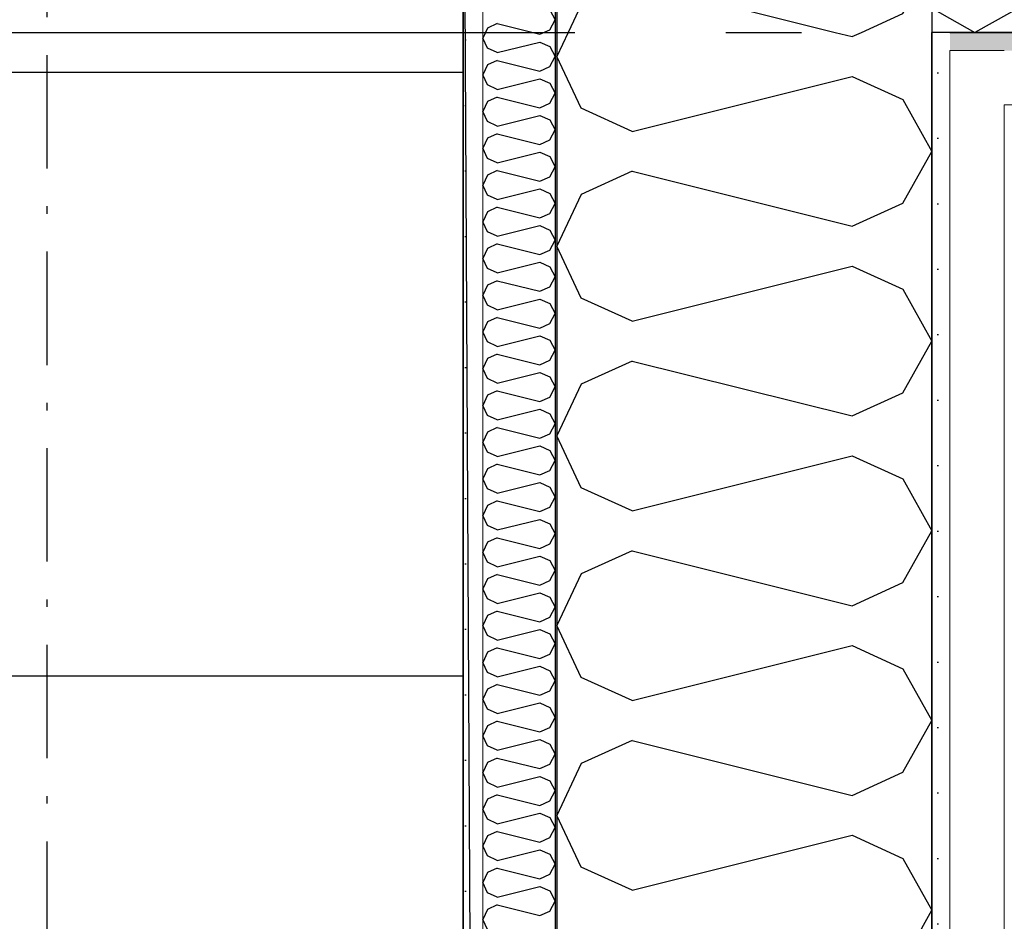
# Model space of a CAD drawing. Header units: millimetres. Extents: x -150 to 340931, y -1115 to 365939.
# Tile 251 of 253: x 314068 to 314719, y 344550 to 345146. Entities that reach past the tile are written whole.
import ezdxf
from ezdxf.enums import TextEntityAlignment as Align

# ---------------------------------------------------------------- set-up
doc = ezdxf.new("R2010")
doc.units = ezdxf.units.MM
doc.header["$LTSCALE"] = 0.5
doc.header["$MEASUREMENT"] = 0
for name, pattern in [('Akselinje', [1500, 1000, -200, 100, -200]), ('Over snittplan', [260, 150, -50, 10, -50]), ('PLINE', [0])]:
    doc.linetypes.add(name, pattern=pattern)
for name, color, linetype in [('232- Ikke-bærende yttervegger (Skravur)(Nye konstruksjoner)', 7, 'Continuous'), ('232- Ikke-bærende yttervegger(Nye konstruksjoner)', 7, 'Continuous'), ('245- Skjørt(Nye konstruksjoner)', 7, 'Continuous'), ('255- Gulvoverflate(Nye konstruksjoner)', 7, 'Continuous'), ('257- Systemhimlinger (Skravur)(Nye konstruksjoner)', 7, 'Continuous'), ('257- Systemhimlinger(Nye konstruksjoner)', 7, 'Continuous'), ('273- Kjøkkeninnredning(Nye konstruksjoner)', 7, 'Continuous'), ('82-- Modullinjer(Nye konstruksjoner)', 7, 'Continuous'), ('842-M___1_50 Målsetting bygning', 7, 'Continuous'), ('842-M___1_50 Målsetting bygning(Nye konstruksjoner)', 7, 'Continuous'), ('862- M___Nettoareal(Nye konstruksjoner)', 7, 'Continuous'), ('862- M___Nettoareal(Polylinje)(Nye konstruksjoner)', 7, 'Continuous'), ('862- M___Nettoareal(Tekst)(Nye konstruksjoner)', 7, 'Continuous')]:
    doc.layers.add(name, color=color, linetype=linetype)
doc.layers.add('235- Utvendig kledning og overflate(Nye konstruksjoner)', color=7, linetype='Continuous', lineweight=0)
doc.layers.add('236- Innvendig kledning og overflate(Nye konstruksjoner)', color=7, linetype='Continuous', lineweight=0)
doc.styles.add('GENERATED_STYLE_1', font='txt')
doc.styles.add('GENERATED_STYLE_3', font='arial.ttf')
doc.styles.add('GENERATED_STYLE_5', font='arial.ttf')
doc.dimstyles.new('GENERATED_STYLE__1', dxfattribs={"dimtxt": 100, "dimasz": 95, "dimexe": 0.18, "dimexo": 0.0625, "dimgap": 0, "dimtad": 1, "dimtih": 1, "dimtoh": 1, "dimdec": 0, "dimzin": 0, "dimdsep": 46, "dimtxsty": 'GENERATED_STYLE_3', "dimblk": 'ARROWHEAD_6', "dimblk1": 'ARROWHEAD_6', "dimblk2": 'ARROWHEAD_6', "dimcen": 0.09, "dimse1": 1, "dimse2": 1, "dimclrd": 256, "dimclre": 256, "dimclrt": 256, "dimadec": 1, "dimazin": 0, "dimtfac": 1, "dimtdec": 4, "dimtmove": 0, "dimatfit": 3, "dimfxl": 1, "dimtolj": 1, "dimtzin": 0, "dimarcsym": 0})
doc.dimstyles.new('GENERATED_STYLE__5', dxfattribs={"dimtxt": 100, "dimasz": 47.5, "dimexe": 0.18, "dimexo": 0.0625, "dimgap": 0, "dimtad": 1, "dimtih": 1, "dimtoh": 1, "dimdec": 0, "dimzin": 0, "dimdsep": 46, "dimtxsty": 'GENERATED_STYLE_3', "dimblk": 'ARROWHEAD_6', "dimblk1": 'ARROWHEAD_6', "dimblk2": 'ARROWHEAD_6', "dimcen": 0.09, "dimse1": 1, "dimse2": 1, "dimclrd": 256, "dimclre": 256, "dimclrt": 256, "dimadec": 1, "dimazin": 0, "dimtfac": 1, "dimtdec": 4, "dimtmove": 0, "dimatfit": 3, "dimfxl": 1, "dimtolj": 1, "dimtzin": 0, "dimarcsym": 0})
pattern_1 = [(0, (0, 0), (0, 43.30127), [0, -25]), (0, (12.5, 21.65), (0, 43.30127), [0, -25])]

# ---------------------------------------------------------------- blocks, each defined once
blk = doc.blocks.new('Fellesrom Bygg A__6', base_point=(310448.09, 339859.71))
at = {"layer": '862- M___Nettoareal(Polylinje)(Nye konstruksjoner)', "linetype": 'PLINE', "flags": 128}
blk.add_lwpolyline([(308760.9, 343747.84), (314369.67, 343747.84), (314360.9, 345447.84), (320651.03, 345447.58), (322731.94, 342583.79), (328296.39, 346626.6), (331088.37, 342783.77), (332481.53, 343795.96), (325033.05, 354047.84), (303141.01, 354047.84), (303141.01, 351847.84), (308360.91, 351847.84), (308360.91, 352047.84), (308760.9, 352047.84)], close=True, dxfattribs=at)
at = {"layer": '862- M___Nettoareal(Tekst)(Nye konstruksjoner)', "style": 'GENERATED_STYLE_1'}
for tag, p in [('DUMMY_861', (310985.61, 340047.94)), ('ROOM_NAME', (309910.58, 340002.2)), ('DUMMY_862', (309910.58, 339859.71))]:
    blk.add_attdef(tag, text='', height=100, dxfattribs=at).set_placement(p, align=Align.TOP_LEFT)
blk = doc.blocks.new('LEDER__26', base_point=(313160.91, 345197.84))
at = {"layer": '862- M___Nettoareal(Polylinje)(Nye konstruksjoner)', "linetype": 'PLINE', "flags": 128}
blk.add_lwpolyline([(308760.9, 346075.84), (308760.9, 343747.84), (314360.91, 343747.84), (314360.91, 346075.84), (312360.91, 346075.84)], close=True, dxfattribs=at)
at = {"layer": '862- M___Nettoareal(Tekst)(Nye konstruksjoner)', "style": 'GENERATED_STYLE_1'}
for tag, p in [('DUMMY_861', (313385.03, 345386.08)), ('ROOM_NAME', (312936.78, 345334.54)), ('DUMMY_862', (312936.78, 345197.84))]:
    blk.add_attdef(tag, text='', height=100, dxfattribs=at).set_placement(p, align=Align.TOP_LEFT)
blk = doc.blocks.new('*X273')
at = {"layer": '232- Ikke-bærende yttervegger (Skravur)(Nye konstruksjoner)', "linetype": 'PLINE'}
for p, q in [((314418.2, 345152.78), (314421.91, 345146.15)), ((314383.55, 345143.6), (314377.04, 345140.64)), ((314383.55, 345143.6), (314411.7, 345136.56)), ((314418.2, 345139.52), (314421.91, 345146.15)), ((314377.04, 345140.64), (314373.91, 345134.01)), ((314411.7, 345136.56), (314418.2, 345139.52)), ((314377.04, 345127.38), (314373.91, 345134.01)), ((314383.55, 345124.42), (314411.7, 345131.46)), ((314411.7, 345131.46), (314418.2, 345128.5)), ((314383.55, 345124.42), (314377.04, 345127.38)), ((314418.2, 345128.5), (314421.91, 345121.87)), ((314383.55, 345119.32), (314377.04, 345116.36)), ((314383.55, 345119.32), (314411.7, 345112.28)), ((314418.2, 345115.23), (314421.91, 345121.87)), ((314377.04, 345116.36), (314373.91, 345109.73)), ((314411.7, 345112.28), (314418.2, 345115.23)), ((314377.04, 345103.09), (314373.91, 345109.73)), ((314383.55, 345100.14), (314411.7, 345107.17)), ((314411.7, 345107.17), (314418.2, 345104.22)), ((314418.2, 345104.22), (314421.91, 345097.58)), ((314383.55, 345100.14), (314377.04, 345103.09)), ((314418.2, 345090.95), (314421.91, 345097.58)), ((314377.04, 345092.07), (314373.91, 345085.44)), ((314383.55, 345095.03), (314377.04, 345092.07)), ((314383.55, 345095.03), (314411.7, 345087.99)), ((314411.7, 345087.99), (314418.2, 345090.95)), ((314377.04, 345078.81), (314373.91, 345085.44)), ((314383.55, 345075.85), (314377.04, 345078.81)), ((314383.55, 345075.85), (314411.7, 345082.89)), ((314411.7, 345082.89), (314418.2, 345079.93)), ((314418.2, 345079.93), (314421.91, 345073.3)), ((314418.2, 345066.67), (314421.91, 345073.3)), ((314377.04, 345067.79), (314373.91, 345061.16)), ((314383.55, 345070.75), (314377.04, 345067.79)), ((314383.55, 345070.75), (314411.7, 345063.71)), ((314411.7, 345063.71), (314418.2, 345066.67)), ((314377.04, 345054.53), (314373.91, 345061.16)), ((314383.55, 345051.57), (314411.7, 345058.61)), ((314411.7, 345058.61), (314418.2, 345055.65)), ((314383.55, 345051.57), (314377.04, 345054.53)), ((314418.2, 345055.65), (314421.91, 345049.02)), ((314383.55, 345046.47), (314377.04, 345043.51)), ((314383.55, 345046.47), (314411.7, 345039.43)), ((314418.2, 345042.39), (314421.91, 345049.02)), ((314377.04, 345043.51), (314373.91, 345036.88)), ((314411.7, 345039.43), (314418.2, 345042.39)), ((314377.04, 345030.25), (314373.91, 345036.88)), ((314383.55, 345027.29), (314411.7, 345034.33)), ((314411.7, 345034.33), (314418.2, 345031.37)), ((314383.55, 345027.29), (314377.04, 345030.25)), ((314418.2, 345031.37), (314421.91, 345024.74)), ((314377.04, 345019.23), (314373.91, 345012.6)), ((314383.55, 345022.19), (314377.04, 345019.23)), ((314383.55, 345022.19), (314411.7, 345015.15)), ((314418.2, 345018.11), (314421.91, 345024.74)), ((314411.7, 345015.15), (314418.2, 345018.11)), ((314377.04, 345005.97), (314373.91, 345012.6)), ((314383.55, 345003.01), (314411.7, 345010.05)), ((314411.7, 345010.05), (314418.2, 345007.09)), ((314418.2, 345007.09), (314421.91, 345000.46)), ((314383.55, 345003.01), (314377.04, 345005.97)), ((314418.2, 344993.83), (314421.91, 345000.46)), ((314377.04, 344994.95), (314373.91, 344988.32)), ((314383.55, 344997.91), (314377.04, 344994.95)), ((314383.55, 344997.91), (314411.7, 344990.87)), ((314411.7, 344990.87), (314418.2, 344993.83)), ((314377.04, 344981.69), (314373.91, 344988.32)), ((314383.55, 344978.73), (314377.04, 344981.69)), ((314383.55, 344978.73), (314411.7, 344985.77)), ((314411.7, 344985.77), (314418.2, 344982.81)), ((314418.2, 344982.81), (314421.91, 344976.18)), ((314383.55, 344973.63), (314377.04, 344970.67)), ((314383.55, 344973.63), (314411.7, 344966.59)), ((314418.2, 344969.55), (314421.91, 344976.18)), ((314377.04, 344970.67), (314373.91, 344964.04)), ((314411.7, 344966.59), (314418.2, 344969.55)), ((314377.04, 344957.41), (314373.91, 344964.04)), ((314383.55, 344954.45), (314411.7, 344961.49)), ((314411.7, 344961.49), (314418.2, 344958.53)), ((314383.55, 344954.45), (314377.04, 344957.41)), ((314418.2, 344958.53), (314421.91, 344951.9)), ((314383.55, 344949.35), (314377.04, 344946.39)), ((314383.55, 344949.35), (314411.7, 344942.31)), ((314418.2, 344945.27), (314421.91, 344951.9)), ((314377.04, 344946.39), (314373.91, 344939.76)), ((314411.7, 344942.31), (314418.2, 344945.27)), ((314377.04, 344933.13), (314373.91, 344939.76)), ((314383.55, 344930.17), (314411.7, 344937.21)), ((314411.7, 344937.21), (314418.2, 344934.25)), ((314383.55, 344930.17), (314377.04, 344933.13)), ((314418.2, 344934.25), (314421.91, 344927.62)), ((314377.04, 344922.11), (314373.91, 344915.48)), ((314383.55, 344925.06), (314377.04, 344922.11)), ((314383.55, 344925.06), (314411.7, 344918.03)), ((314418.2, 344920.98), (314421.91, 344927.62)), ((314377.04, 344908.84), (314373.91, 344915.48)), ((314411.7, 344918.03), (314418.2, 344920.98)), ((314383.55, 344905.89), (314377.04, 344908.84)), ((314383.55, 344905.89), (314411.7, 344912.92)), ((314411.7, 344912.92), (314418.2, 344909.97)), ((314418.2, 344909.97), (314421.91, 344903.33)), ((314418.2, 344896.7), (314421.91, 344903.33)), ((314377.04, 344897.82), (314373.91, 344891.19)), ((314383.55, 344900.78), (314377.04, 344897.82)), ((314383.55, 344900.78), (314411.7, 344893.74)), ((314411.7, 344893.74), (314418.2, 344896.7)), ((314377.04, 344884.56), (314373.91, 344891.19)), ((314383.55, 344881.6), (314377.04, 344884.56)), ((314383.55, 344881.6), (314411.7, 344888.64)), ((314411.7, 344888.64), (314418.2, 344885.68)), ((314418.2, 344885.68), (314421.91, 344879.05)), ((314383.55, 344876.5), (314377.04, 344873.54)), ((314383.55, 344876.5), (314411.7, 344869.46)), ((314418.2, 344872.42), (314421.91, 344879.05)), ((314377.04, 344873.54), (314373.91, 344866.91)), ((314411.7, 344869.46), (314418.2, 344872.42)), ((314377.04, 344860.28), (314373.91, 344866.91)), ((314383.55, 344857.32), (314411.7, 344864.36)), ((314411.7, 344864.36), (314418.2, 344861.4)), ((314383.55, 344857.32), (314377.04, 344860.28)), ((314418.2, 344861.4), (314421.91, 344854.77)), ((314383.55, 344852.22), (314377.04, 344849.26)), ((314383.55, 344852.22), (314411.7, 344845.18)), ((314418.2, 344848.14), (314421.91, 344854.77)), ((314377.04, 344849.26), (314373.91, 344842.63)), ((314411.7, 344845.18), (314418.2, 344848.14)), ((314377.04, 344836), (314373.91, 344842.63)), ((314383.55, 344833.04), (314411.7, 344840.08)), ((314411.7, 344840.08), (314418.2, 344837.12)), ((314418.2, 344837.12), (314421.91, 344830.49)), ((314383.55, 344833.04), (314377.04, 344836)), ((314418.2, 344823.86), (314421.91, 344830.49)), ((314377.04, 344824.98), (314373.91, 344818.35)), ((314383.55, 344827.94), (314377.04, 344824.98)), ((314383.55, 344827.94), (314411.7, 344820.9)), ((314411.7, 344820.9), (314418.2, 344823.86)), ((314377.04, 344811.72), (314373.91, 344818.35)), ((314383.55, 344808.76), (314377.04, 344811.72)), ((314383.55, 344808.76), (314411.7, 344815.8)), ((314411.7, 344815.8), (314418.2, 344812.84)), ((314418.2, 344812.84), (314421.91, 344806.21)), ((314418.2, 344799.58), (314421.91, 344806.21)), ((314377.04, 344800.7), (314373.91, 344794.07)), ((314383.55, 344803.66), (314377.04, 344800.7)), ((314383.55, 344803.66), (314411.7, 344796.62)), ((314411.7, 344796.62), (314418.2, 344799.58)), ((314377.04, 344787.44), (314373.91, 344794.07)), ((314383.55, 344784.48), (314411.7, 344791.52)), ((314411.7, 344791.52), (314418.2, 344788.56)), ((314383.55, 344784.48), (314377.04, 344787.44)), ((314418.2, 344788.56), (314421.91, 344781.93)), ((314383.55, 344779.38), (314377.04, 344776.42)), ((314383.55, 344779.38), (314411.7, 344772.34)), ((314418.2, 344775.3), (314421.91, 344781.93)), ((314377.04, 344776.42), (314373.91, 344769.79)), ((314411.7, 344772.34), (314418.2, 344775.3)), ((314377.04, 344763.16), (314373.91, 344769.79)), ((314383.55, 344760.2), (314411.7, 344767.24)), ((314411.7, 344767.24), (314418.2, 344764.28)), ((314383.55, 344760.2), (314377.04, 344763.16)), ((314418.2, 344764.28), (314421.91, 344757.65)), ((314383.55, 344755.1), (314377.04, 344752.14)), ((314383.55, 344755.1), (314411.7, 344748.06)), ((314418.2, 344751.02), (314421.91, 344757.65)), ((314377.04, 344752.14), (314373.91, 344745.51)), ((314411.7, 344748.06), (314418.2, 344751.02)), ((314377.04, 344738.88), (314373.91, 344745.51)), ((314383.55, 344735.92), (314411.7, 344742.96)), ((314411.7, 344742.96), (314418.2, 344740)), ((314418.2, 344740), (314421.91, 344733.37)), ((314383.55, 344735.92), (314377.04, 344738.88)), ((314418.2, 344726.73), (314421.91, 344733.37)), ((314377.04, 344727.86), (314373.91, 344721.22)), ((314383.55, 344730.81), (314377.04, 344727.86)), ((314383.55, 344730.81), (314411.7, 344723.78)), ((314411.7, 344723.78), (314418.2, 344726.73)), ((314377.04, 344714.59), (314373.91, 344721.22)), ((314383.55, 344711.63), (314377.04, 344714.59)), ((314383.55, 344711.63), (314411.7, 344718.67)), ((314411.7, 344718.67), (314418.2, 344715.72)), ((314418.2, 344715.72), (314421.91, 344709.08)), ((314418.2, 344702.45), (314421.91, 344709.08)), ((314377.04, 344703.57), (314373.91, 344696.94)), ((314383.55, 344706.53), (314377.04, 344703.57)), ((314383.55, 344706.53), (314411.7, 344699.49)), ((314411.7, 344699.49), (314418.2, 344702.45)), ((314377.04, 344690.31), (314373.91, 344696.94)), ((314383.55, 344687.35), (314411.7, 344694.39)), ((314411.7, 344694.39), (314418.2, 344691.43)), ((314383.55, 344687.35), (314377.04, 344690.31)), ((314418.2, 344691.43), (314421.91, 344684.8)), ((314383.55, 344682.25), (314377.04, 344679.29)), ((314383.55, 344682.25), (314411.7, 344675.21)), ((314418.2, 344678.17), (314421.91, 344684.8)), ((314377.04, 344679.29), (314373.91, 344672.66)), ((314411.7, 344675.21), (314418.2, 344678.17)), ((314377.04, 344666.03), (314373.91, 344672.66)), ((314383.55, 344663.07), (314411.7, 344670.11)), ((314411.7, 344670.11), (314418.2, 344667.15)), ((314383.55, 344663.07), (314377.04, 344666.03)), ((314418.2, 344667.15), (314421.91, 344660.52)), ((314377.04, 344655.01), (314373.91, 344648.38)), ((314383.55, 344657.97), (314377.04, 344655.01)), ((314383.55, 344657.97), (314411.7, 344650.93)), ((314418.2, 344653.89), (314421.91, 344660.52)), ((314377.04, 344641.75), (314373.91, 344648.38)), ((314411.7, 344650.93), (314418.2, 344653.89)), ((314383.55, 344638.79), (314377.04, 344641.75)), ((314383.55, 344638.79), (314411.7, 344645.83)), ((314411.7, 344645.83), (314418.2, 344642.87)), ((314418.2, 344642.87), (314421.91, 344636.24)), ((314418.2, 344629.61), (314421.91, 344636.24)), ((314377.04, 344630.73), (314373.91, 344624.1)), ((314383.55, 344633.69), (314377.04, 344630.73)), ((314383.55, 344633.69), (314411.7, 344626.65)), ((314411.7, 344626.65), (314418.2, 344629.61)), ((314377.04, 344617.47), (314373.91, 344624.1)), ((314383.55, 344614.51), (314377.04, 344617.47)), ((314383.55, 344614.51), (314411.7, 344621.55)), ((314411.7, 344621.55), (314418.2, 344618.59)), ((314418.2, 344618.59), (314421.91, 344611.96)), ((314383.55, 344609.41), (314377.04, 344606.45)), ((314383.55, 344609.41), (314411.7, 344602.37)), ((314418.2, 344605.33), (314421.91, 344611.96)), ((314377.04, 344606.45), (314373.91, 344599.82)), ((314411.7, 344602.37), (314418.2, 344605.33)), ((314377.04, 344593.19), (314373.91, 344599.82)), ((314383.55, 344590.23), (314411.7, 344597.27)), ((314411.7, 344597.27), (314418.2, 344594.31)), ((314383.55, 344590.23), (314377.04, 344593.19)), ((314418.2, 344594.31), (314421.91, 344587.68)), ((314383.55, 344585.13), (314377.04, 344582.17)), ((314383.55, 344585.13), (314411.7, 344578.09)), ((314418.2, 344581.05), (314421.91, 344587.68)), ((314377.04, 344582.17), (314373.91, 344575.54)), ((314411.7, 344578.09), (314418.2, 344581.05)), ((314377.04, 344568.91), (314373.91, 344575.54)), ((314383.55, 344565.95), (314411.7, 344572.99)), ((314411.7, 344572.99), (314418.2, 344570.03)), ((314418.2, 344570.03), (314421.91, 344563.4)), ((314383.55, 344565.95), (314377.04, 344568.91)), ((314418.2, 344556.77), (314421.91, 344563.4)), ((314377.04, 344557.89), (314373.91, 344551.26)), ((314383.55, 344560.85), (314377.04, 344557.89)), ((314383.55, 344560.85), (314411.7, 344553.81)), ((314377.04, 344544.63), (314373.91, 344551.26)), ((314411.7, 344553.81), (314418.2, 344556.77))]:
    blk.add_line(p, q, dxfattribs=at)
blk = doc.blocks.new('*X275')
at = {"layer": '232- Ikke-bærende yttervegger (Skravur)(Nye konstruksjoner)', "linetype": 'PLINE'}
for p, q in [((314430.47, 345137.84), (314422.91, 345121.87)), ((314606.99, 345137.84), (314618.19, 345135.04)), ((314618.19, 345135.04), (314624.34, 345137.84)), ((314439.12, 345087.61), (314422.91, 345121.87)), ((314472.71, 345072.32), (314618.19, 345108.69)), ((314618.19, 345108.69), (314651.79, 345093.4)), ((314651.79, 345093.4), (314670.91, 345059.14)), ((314472.71, 345072.32), (314439.12, 345087.61)), ((314651.79, 345024.88), (314670.91, 345059.14)), ((314472.71, 345045.96), (314439.12, 345030.67)), ((314472.71, 345045.96), (314618.19, 345009.59)), ((314439.12, 345030.67), (314422.91, 344996.41)), ((314618.19, 345009.59), (314651.79, 345024.88)), ((314439.12, 344962.15), (314422.91, 344996.41)), ((314472.71, 344946.86), (314618.19, 344983.23)), ((314618.19, 344983.23), (314651.79, 344967.95)), ((314651.79, 344967.95), (314670.91, 344933.69)), ((314472.71, 344946.86), (314439.12, 344962.15)), ((314651.79, 344899.43), (314670.91, 344933.69)), ((314472.71, 344920.51), (314439.12, 344905.22)), ((314472.71, 344920.51), (314618.19, 344884.14)), ((314439.12, 344905.22), (314422.91, 344870.96)), ((314618.19, 344884.14), (314651.79, 344899.43)), ((314439.12, 344836.7), (314422.91, 344870.96)), ((314472.71, 344821.41), (314618.19, 344857.78)), ((314618.19, 344857.78), (314651.79, 344842.49)), ((314651.79, 344842.49), (314670.91, 344808.23)), ((314472.71, 344821.41), (314439.12, 344836.7)), ((314651.79, 344773.97), (314670.91, 344808.23)), ((314472.71, 344795.05), (314439.12, 344779.77)), ((314472.71, 344795.05), (314618.19, 344758.68)), ((314439.12, 344779.77), (314422.91, 344745.51)), ((314618.19, 344758.68), (314651.79, 344773.97)), ((314439.12, 344711.25), (314422.91, 344745.51)), ((314472.71, 344695.96), (314618.19, 344732.33)), ((314618.19, 344732.33), (314651.79, 344717.04)), ((314651.79, 344717.04), (314670.91, 344682.78)), ((314472.71, 344695.96), (314439.12, 344711.25)), ((314651.79, 344648.52), (314670.91, 344682.78)), ((314472.71, 344669.6), (314439.12, 344654.31)), ((314472.71, 344669.6), (314618.19, 344633.23)), ((314439.12, 344654.31), (314422.91, 344620.05)), ((314618.19, 344633.23), (314651.79, 344648.52)), ((314439.12, 344585.79), (314422.91, 344620.05)), ((314472.71, 344570.5), (314618.19, 344606.87)), ((314618.19, 344606.87), (314651.79, 344591.59)), ((314651.79, 344591.59), (314670.91, 344557.33)), ((314472.71, 344570.5), (314439.12, 344585.79)), ((314651.79, 344523.07), (314670.91, 344557.33))]:
    blk.add_line(p, q, dxfattribs=at)
blk = doc.blocks.new('*X276')
at = {"layer": '232- Ikke-bærende yttervegger (Skravur)(Nye konstruksjoner)', "linetype": 'PLINE'}
for p, q in [((314427.1, 345381.64), (314422.91, 345372.77)), ((314439.12, 345338.51), (314422.91, 345372.77)), ((314472.71, 345323.22), (314439.12, 345338.51)), ((314472.71, 345323.22), (314482.96, 345325.79)), ((314472.71, 345296.87), (314439.12, 345281.58)), ((314472.71, 345296.87), (314524.94, 345283.81)), ((314439.12, 345281.58), (314422.91, 345247.32)), ((314439.12, 345213.06), (314422.91, 345247.32)), ((314472.71, 345197.77), (314583.32, 345225.42)), ((314472.71, 345197.77), (314439.12, 345213.06)), ((314472.71, 345171.41), (314439.12, 345156.13)), ((314472.71, 345171.41), (314606.99, 345137.84)), ((314439.12, 345156.13), (314430.47, 345137.84)), ((314624.34, 345137.84), (314651.79, 345150.33)), ((314651.79, 345150.33), (314654.16, 345154.59))]:
    blk.add_line(p, q, dxfattribs=at)
blk = doc.blocks.new('*X282')
at = {"layer": '232- Ikke-bærende yttervegger (Skravur)(Nye konstruksjoner)', "linetype": 'PLINE'}
for p in [(314733.71, 345156.96), (314670.91, 345153.78)]:
    blk.add_line(p, (314699.45, 345137.84), dxfattribs=at)
blk = doc.blocks.new('Standard grid marker[95]', base_point=(314670.91, 363787.13))
at = {"layer": '82-- Modullinjer(Nye konstruksjoner)', "linetype": 'Akselinje'}
blk.add_line((314670.91, 363587.13), (314670.91, 339987.13), dxfattribs=at)
at = {"layer": '82-- Modullinjer(Nye konstruksjoner)', "style": 'GENERATED_STYLE_5'}
for tag, p in [('AC_MarkerText_1_0', (314670.91, 363965.8)), ('AC_MarkerText_1_1', (314670.91, 339715.8))]:
    blk.add_attdef(tag, text='', height=100, rotation=360, dxfattribs=at).set_placement(p, align=Align.TOP_CENTER)
blk = doc.blocks.new('Standard grid marker[106]', base_point=(306234.77, 345137.84))
at = {"layer": '82-- Modullinjer(Nye konstruksjoner)', "linetype": 'Akselinje'}
blk.add_line((306434.77, 345137.84), (320034.77, 345137.84), dxfattribs=at)
at = {"layer": '82-- Modullinjer(Nye konstruksjoner)', "style": 'GENERATED_STYLE_5'}
blk.add_attdef('AC_MarkerText_1', text='', height=100, dxfattribs=at).set_placement((306109.77, 345190.97), align=Align.TOP_CENTER)
blk = doc.blocks.new('7.05.01 Cabinet with Shelf[146]', base_point=(313961.9, 345111.34))
at = {"layer": '273- Kjøkkeninnredning(Nye konstruksjoner)', "linetype": 'PLINE'}
blk.add_line((313945.92, 345112.96), (313817.9, 345495.14), dxfattribs=at)
at = {"layer": '273- Kjøkkeninnredning(Nye konstruksjoner)', "linetype": 'PLINE', "flags": 128}
for points in [[(313961.9, 345112.96), (313945.92, 345112.96), (313945.92, 345508.73), (313961.9, 345508.73)], [(313961.9, 345111.34), (313961.9, 345510.34), (314360.9, 345510.34), (314360.9, 345111.34)]]:
    blk.add_lwpolyline(points, close=True, dxfattribs=at)
at = {"layer": '273- Kjøkkeninnredning(Nye konstruksjoner)', "linetype": 'PLINE'}
blk.add_ellipse((313945.92, 345109.73), major_axis=(494.61, 0), ratio=0.806704, start_param=1.570796, end_param=1.832596, dxfattribs=at)
blk = doc.blocks.new('7.05.01 Cabinet with Shelf[148]', base_point=(313961.9, 344313.34))
at = {"layer": '273- Kjøkkeninnredning(Nye konstruksjoner)', "linetype": 'PLINE'}
blk.add_line((313945.92, 344314.96), (313817.9, 344697.14), dxfattribs=at)
at = {"layer": '273- Kjøkkeninnredning(Nye konstruksjoner)', "linetype": 'PLINE', "flags": 128}
for points in [[(313961.9, 344314.96), (313945.92, 344314.96), (313945.92, 344710.73), (313961.9, 344710.73)], [(313961.9, 344313.34), (313961.9, 344712.34), (314360.9, 344712.34), (314360.9, 344313.34)]]:
    blk.add_lwpolyline(points, close=True, dxfattribs=at)
at = {"layer": '273- Kjøkkeninnredning(Nye konstruksjoner)', "linetype": 'PLINE'}
blk.add_ellipse((313945.92, 344311.73), major_axis=(494.61, 0), ratio=0.806704, start_param=1.570796, end_param=1.832596, dxfattribs=at)
blk = doc.blocks.new('7.05.01 Cabinet with Shelf[149]', base_point=(313961.9, 345111.34))
at = {"layer": '273- Kjøkkeninnredning(Nye konstruksjoner)', "linetype": 'PLINE'}
blk.add_line((313945.92, 345109.73), (313817.9, 344727.55), dxfattribs=at)
at = {"layer": '273- Kjøkkeninnredning(Nye konstruksjoner)', "linetype": 'PLINE', "flags": 128}
for points in [[(313961.9, 345111.34), (313961.9, 344712.34), (314360.9, 344712.34), (314360.9, 345111.34)], [(313961.9, 345109.73), (313945.92, 345109.73), (313945.92, 344713.96), (313961.9, 344713.96)]]:
    blk.add_lwpolyline(points, close=True, dxfattribs=at)
at = {"layer": '273- Kjøkkeninnredning(Nye konstruksjoner)', "linetype": 'PLINE'}
blk.add_ellipse((313945.92, 345112.96), major_axis=(494.61, 0), ratio=0.806704, start_param=4.45059, end_param=4.712389, dxfattribs=at)
blk = doc.blocks.new('*D774')
at = {"layer": '842-M___1_50 Målsetting bygning(Nye konstruksjoner)', "linetype": 'PLINE'}
for p, q in [((276294.53, 363585.13), (276294.53, 363772.63)), ((335668.85, 363585.13), (335668.85, 363772.63)), ((276344.53, 363728.88), (276244.53, 363628.88)), ((335618.85, 363628.88), (335718.85, 363728.88)), ((276219.53, 363678.88), (276294.53, 363678.88)), ((276294.53, 363678.88), (335668.85, 363678.88)), ((335668.85, 363678.88), (335743.85, 363678.88))]:
    blk.add_line(p, q, dxfattribs=at)
at = {"layer": '842-M___1_50 Målsetting bygning(Nye konstruksjoner)', "insert": (305771.96, 363698.88), "char_height": 100, "attachment_point": 7, "style": 'GENERATED_STYLE_3'}
blk.add_mtext('\\A1;{\\pql;\\fArial|b0|i0|c0|p0;\\W1.000000;59\xa0374}', dxfattribs=at)
blk = doc.blocks.new('ARROWHEAD_6')
at = {"linetype": 'Continuous'}
for p, q in [((-0.5, -0.5), (0.5, 0.5)), ((0, 0), (-1, 0))]:
    blk.add_line(p, q, dxfattribs=at)
blk = doc.blocks.new('*D927')
at = {"layer": '842-M___1_50 Målsetting bygning', "linetype": 'PLINE'}
for p, q in [((314670.91, 342391.1), (314670.91, 342578.6)), ((320447.35, 342391.1), (320447.35, 342578.6)), ((314720.91, 342534.85), (314620.91, 342434.85)), ((320397.35, 342434.85), (320497.35, 342534.85)), ((314670.91, 342484.85), (320447.35, 342484.85)), ((320447.35, 342484.85), (320522.35, 342484.85))]:
    blk.add_line(p, q, dxfattribs=at)
at = {"layer": '842-M___1_50 Målsetting bygning', "insert": (317387.53, 342504.85), "char_height": 100, "attachment_point": 7, "style": 'GENERATED_STYLE_3'}
blk.add_mtext('\\A1;{\\pql;\\fArial|b0|i0|c0|p0;\\W1.000000;5\xa0776}', dxfattribs=at)
blk = doc.blocks.new('*D1156')
at = {"layer": '842-M___1_50 Målsetting bygning', "linetype": 'PLINE'}
for p, q in [((308698.9, 344065.77), (308698.9, 344253.27)), ((314422.91, 344065.77), (314422.91, 344253.27)), ((308748.9, 344209.52), (308648.9, 344109.52)), ((314472.91, 344209.52), (314372.91, 344109.52)), ((308698.9, 344159.52), (314422.91, 344159.52))]:
    blk.add_line(p, q, dxfattribs=at)
at = {"layer": '842-M___1_50 Målsetting bygning', "insert": (311389.31, 344179.52), "char_height": 100, "attachment_point": 7, "style": 'GENERATED_STYLE_3'}
blk.add_mtext('\\A1;{\\pql;\\fArial|b0|i0|c0|p0;\\W1.000000;5\xa0724}', dxfattribs=at)
blk = doc.blocks.new('*D1192')
at = {"layer": '257- Systemhimlinger(Nye konstruksjoner)', "linetype": 'PLINE'}
for p, q in [((313960.91, 343811.36), (313960.91, 343905.11)), ((314360.91, 343811.36), (314360.91, 343905.11)), ((313985.91, 343883.23), (313935.91, 343833.23)), ((314335.91, 343833.23), (314385.91, 343883.23)), ((313960.91, 343858.23), (314360.91, 343858.23)), ((314360.91, 343858.23), (314398.41, 343858.23))]:
    blk.add_line(p, q, dxfattribs=at)
at = {"layer": '257- Systemhimlinger(Nye konstruksjoner)', "insert": (314046.5, 343878.23), "char_height": 100, "attachment_point": 7, "style": 'GENERATED_STYLE_3'}
blk.add_mtext('\\A1;{\\pql;\\fArial|b0|i0|c0|p0;\\W1.000000;400}', dxfattribs=at)
blk = doc.blocks.new('*D1196')
at = {"layer": '257- Systemhimlinger(Nye konstruksjoner)', "linetype": 'PLINE'}
for p, q in [((313960.91, 347205.96), (313960.91, 347299.71)), ((314360.91, 347205.96), (314360.91, 347299.71)), ((313985.91, 347277.84), (313935.91, 347227.84)), ((314335.91, 347227.84), (314385.91, 347277.84)), ((313960.91, 347252.84), (314360.91, 347252.84)), ((314360.91, 347252.84), (314398.41, 347252.84))]:
    blk.add_line(p, q, dxfattribs=at)
at = {"layer": '257- Systemhimlinger(Nye konstruksjoner)', "insert": (314046.5, 347272.84), "char_height": 100, "attachment_point": 7, "style": 'GENERATED_STYLE_3'}
blk.add_mtext('\\A1;{\\pql;\\fArial|b0|i0|c0|p0;\\W1.000000;400}', dxfattribs=at)

msp = doc.modelspace()

# ---------------------------------------------------------------- hatches: boundary and pattern name
at = {"layer": '232- Ikke-bærende yttervegger (Skravur)(Nye konstruksjoner)', "linetype": 'Continuous'}
h = msp.add_hatch(dxfattribs=at)
h.set_pattern_fill('Prikker_tett', color=256, style=0, pattern_type=2)
h.set_pattern_definition(pattern_1)
h.paths.add_polyline_path([(314360.91, 343747.84), (314373.91, 343747.84), (314373.91, 345434.84), (314360.91, 345434.84)])
msp.add_hatch(color=256, dxfattribs=at).paths.add_polyline_path([(314421.91, 343686.84), (314422.91, 343686.84), (314422.91, 345385.84), (314421.91, 345385.84)])
h = msp.add_hatch(dxfattribs=at)
h.set_pattern_fill('Prikker_tett', color=256, style=0, pattern_type=2)
h.set_pattern_definition(pattern_1)
h.paths.add_polyline_path([(314670.91, 345137.84), (314682.91, 345125.84), (314682.91, 345137.84)])
h = msp.add_hatch(dxfattribs=at)
h.set_pattern_fill('Prikker_tett', color=256, style=0, pattern_type=2)
h.set_pattern_definition(pattern_1)
h.paths.add_polyline_path([(314670.91, 345125.84), (314682.91, 345125.84), (314670.91, 345137.84)])
h = msp.add_hatch(dxfattribs=at)
h.set_pattern_fill('Prikker_tett', color=256, style=0, pattern_type=2)
h.set_pattern_definition(pattern_1)
h.paths.add_polyline_path([(314682.91, 345137.84), (314682.91, 345125.84), (317810.77, 345125.84), (317810.77, 345137.84)])
h = msp.add_hatch(dxfattribs=at)
h.set_pattern_fill('Prikker_tett', color=256, style=0, pattern_type=2)
h.set_pattern_definition(pattern_1)
h.paths.add_polyline_path([(314670.91, 345125.84), (314670.91, 343437.84), (314682.91, 343437.84), (314682.91, 345125.84)])

# ---------------------------------------------------------------- linework, layer by layer
at = {"layer": '232- Ikke-bærende yttervegger(Nye konstruksjoner)', "linetype": 'PLINE'}
for p, q in [((314421.91, 345385.84), (314421.91, 343734.84)), ((314422.91, 345385.84), (314422.91, 345137.84)), ((314422.91, 345137.84), (314422.91, 343686.84)), ((314682.91, 345137.84), (314670.91, 345137.84)), ((314670.91, 343685.84), (314670.91, 345137.84)), ((314682.91, 345137.84), (314670.91, 345137.84)), ((314682.91, 345137.84), (317810.77, 345137.84))]:
    msp.add_line(p, q, dxfattribs=at)
at = {"layer": '232- Ikke-bærende yttervegger(Nye konstruksjoner)', "linetype": 'Over snittplan', "flags": 128}
msp.add_lwpolyline([(314360.91, 345447.84), (314360.91, 343747.84)], dxfattribs=at)
at = {"layer": '235- Utvendig kledning og overflate(Nye konstruksjoner)', "linetype": 'PLINE'}
for p, q in [((314718.91, 345125.84), (314682.91, 345125.84)), ((314682.91, 343437.84), (314682.91, 345125.84)), ((314718.91, 345125.84), (314682.91, 345125.84)), ((314718.91, 343425.84), (314718.91, 345089.84)), ((314718.91, 345089.84), (317810.77, 345089.84))]:
    msp.add_line(p, q, dxfattribs=at)
at = {"layer": '236- Innvendig kledning og overflate(Nye konstruksjoner)', "linetype": 'PLINE'}
msp.add_line((314373.91, 345386.84), (314373.91, 343747.84), dxfattribs=at)
at = {"layer": '236- Innvendig kledning og overflate(Nye konstruksjoner)', "linetype": 'PLINE', "flags": 128}
msp.add_lwpolyline([(314360.91, 345447.84), (314360.91, 343747.84)], dxfattribs=at)
at = {"layer": '245- Skjørt(Nye konstruksjoner)', "linetype": 'Over snittplan', "flags": 128}
msp.add_lwpolyline([(314085.9, 343747.84), (314085.9, 346075.84)], dxfattribs=at)
at = {"layer": '255- Gulvoverflate(Nye konstruksjoner)', "linetype": 'PLINE', "flags": 128}
msp.add_lwpolyline([(312260.9, 352047.84), (308450.91, 352047.84), (308450.91, 354357.84), (325191.01, 354357.84), (332914.5, 343727.35), (331296.47, 342551.78), (333412.5, 339639.32), (327571.42, 335395.53), (324741.23, 339290.95), (323365.9, 338291.71), (321018.87, 341522.11), (322394.2, 342521.35), (320493.21, 345137.84), (314670.91, 345137.84), (314670.91, 343437.84), (308450.9, 343437.84), (308450.9, 349447.84), (312260.9, 349447.84)], close=True, dxfattribs=at)
msp.add_lwpolyline([(312260.9, 352047.84), (308450.91, 352047.84), (308450.91, 354357.84), (325191.01, 354357.84), (332914.5, 343727.35), (331296.47, 342551.78), (333412.5, 339639.32), (327571.42, 335395.53), (324741.23, 339290.95), (323365.9, 338291.71), (321018.87, 341522.11), (322394.2, 342521.35), (320493.21, 345137.84), (314670.91, 345137.84), (314670.91, 343437.84), (308450.9, 343437.84), (308450.9, 349447.84), (312260.9, 349447.84)], close=True, dxfattribs=at)
at = {"layer": '257- Systemhimlinger (Skravur)(Nye konstruksjoner)', "linetype": 'PLINE', "flags": 128}
msp.add_lwpolyline([(312360.91, 346075.84), (314360.91, 346075.84), (314360.91, 343747.84), (308760.9, 343747.84), (308760.9, 346075.85)], close=True, dxfattribs=at)

# ---------------------------------------------------------------- block references
at = {"layer": '232- Ikke-bærende yttervegger(Nye konstruksjoner)'}
for name in ['*X273', '*X282', '*X276', '*X275']:
    msp.add_blockref(name, (0, 0), dxfattribs=at)
at = {"layer": '273- Kjøkkeninnredning(Nye konstruksjoner)', "linetype": 'PLINE'}
for name, p in [('7.05.01 Cabinet with Shelf[146]', (313961.9, 345111.34)), ('7.05.01 Cabinet with Shelf[149]', (313961.9, 345111.34)), ('7.05.01 Cabinet with Shelf[148]', (313961.9, 344313.34))]:
    msp.add_blockref(name, p, dxfattribs=at)
at = {"layer": '82-- Modullinjer(Nye konstruksjoner)', "linetype": 'PLINE'}
for name, p in [('Standard grid marker[95]', (314670.91, 363787.13)), ('Standard grid marker[106]', (306234.77, 345137.84))]:
    msp.add_blockref(name, p, dxfattribs=at)
at = {"layer": '862- M___Nettoareal(Nye konstruksjoner)', "linetype": 'Continuous'}
for name, p in [('Fellesrom Bygg A__6', (310448.09, 339859.71)), ('LEDER__26', (313160.91, 345197.84))]:
    msp.add_blockref(name, p, dxfattribs=at)

# ---------------------------------------------------------------- dimensions: what is measured, and where the dimension line sits
at = {"layer": '257- Systemhimlinger(Nye konstruksjoner)', "linetype": 'Continuous'}
for base, p1, p2, picture, middle in [((314360.91, 347252.84), (313960.91, 344676.09), (314360.91, 349227.84), '*D1196', (314160.65, 347322.84)), ((314360.91, 343858.23), (313960.91, 344911.84), (314360.91, 343747.84), '*D1192', (314160.65, 343928.23))]:
    dim = msp.add_linear_dim(base=base, p1=p1, p2=p2, dimstyle='GENERATED_STYLE__5', dxfattribs=at)
    dim.commit()
    dim.dimension.update_dxf_attribs({"geometry": picture, "text_midpoint": middle, "dimtype": 160})
at = {"layer": '842-M___1_50 Målsetting bygning', "linetype": 'Continuous'}
for base, p1, p2, picture, middle in [((314422.91, 344159.52), (308698.9, 348897.84), (314422.91, 344535.84), '*D1156', (311560.85, 344229.52)), ((320447.35, 342484.85), (314670.91, 344287.84), (320447.35, 345047.84), '*D927', (317559.07, 342554.85))]:
    dim = msp.add_linear_dim(base=base, p1=p1, p2=p2, dimstyle='GENERATED_STYLE__1', dxfattribs=at)
    dim.commit()
    dim.dimension.update_dxf_attribs({"geometry": picture, "text_midpoint": middle, "dimtype": 160})
at = {"layer": '842-M___1_50 Målsetting bygning(Nye konstruksjoner)', "linetype": 'Continuous'}
dim = msp.add_linear_dim(base=(335668.85, 363678.88), p1=(276294.53, 358685.24), p2=(335668.85, 339845.07), dimstyle='GENERATED_STYLE__1', dxfattribs=at)
dim.commit()
dim.dimension.update_dxf_attribs({"geometry": '*D774', "text_midpoint": (305981.55, 363748.88), "dimtype": 160})

doc.saveas('drawing.dxf')
